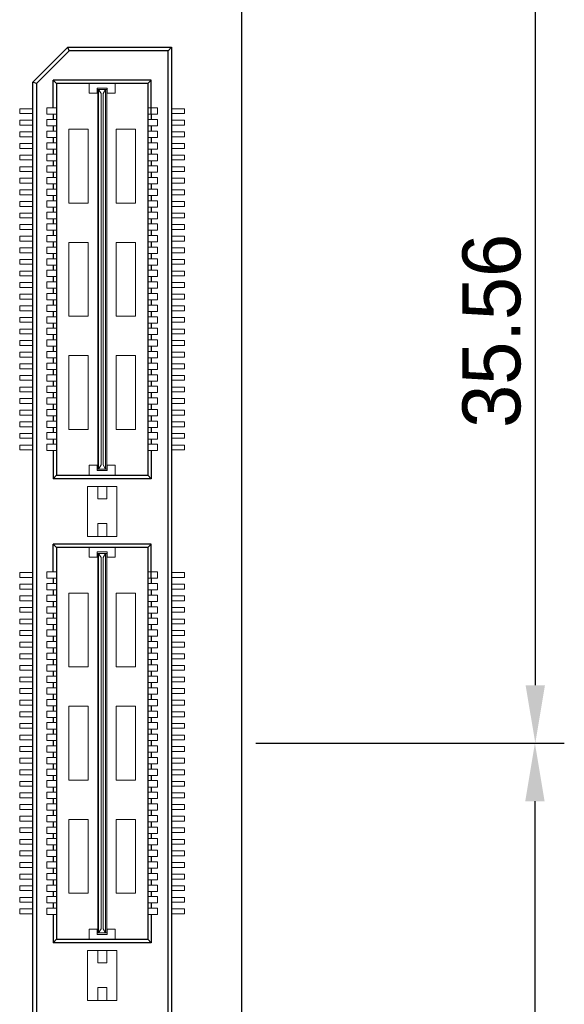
# Model space of a CAD drawing. Header units: millimetres. Extents: x 1418 to 1730, y -31 to 254.
# Tile 19 of 30: x 1706 to 1730, y 11 to 53. Entities that reach past the tile are written whole.
import ezdxf

# ---------------------------------------------------------------- set-up
doc = ezdxf.new("R2010")
doc.units = ezdxf.units.MM
doc.header["$LTSCALE"] = 0.1
for name, color, linetype in [('component', 7, 'Continuous'), ('Dinension', 5, 'Continuous'), ('outline', 6, 'Continuous')]:
    doc.layers.add(name, color=color, linetype=linetype)
doc.dimstyles.new('ISO-25', dxfattribs={"dimtxt": 2.5, "dimasz": 2.5, "dimexe": 1.25, "dimexo": 0.625, "dimtad": 1, "dimdsep": 46, "dimtxsty": 'Standard', "dimcen": 2.5, "dimadec": 0, "dimazin": 0, "dimtfac": 1, "dimtmove": 0, "dimatfit": 3, "dimfxl": 0, "dimarcsym": 0})

# ---------------------------------------------------------------- blocks, each defined once
blk = doc.blocks.new('*D20')
at = {"layer": 'Defpoints', "color": 0}
for p in [(1716.023, 57.482), (1716.023, 21.922), (1728.689, 21.922)]:
    blk.add_point(p, dxfattribs=at)
at = {"layer": 'Dinension', "color": 0, "lineweight": -2}
for p, q in [((1716.648, 57.482), (1729.939, 57.482)), ((1728.689, 54.982), (1728.689, 24.422)), ((1716.648, 21.922), (1729.939, 21.922))]:
    blk.add_line(p, q, dxfattribs=at)
at = {"layer": 'Dinension', "color": 0}
for points in [[(1728.272, 54.982), (1729.106, 54.982), (1728.689, 57.482)], [(1728.272, 24.422), (1729.106, 24.422), (1728.689, 21.922)]]:
    blk.add_solid(points, dxfattribs=at)
at = {"layer": 'Dinension', "color": 0, "insert": (1726.814, 39.702), "char_height": 2.5, "attachment_point": 5, "rotation": 90}
blk.add_mtext('35.56', dxfattribs=at)
blk = doc.blocks.new('*D21')
at = {"layer": 'Defpoints', "color": 0}
for p in [(1716.023, 21.922), (1716.023, -13.638), (1728.673, -13.638)]:
    blk.add_point(p, dxfattribs=at)
at = {"layer": 'Dinension', "color": 0, "lineweight": -2}
for p, q in [((1716.648, 21.922), (1729.923, 21.922)), ((1728.673, 19.422), (1728.673, -11.138)), ((1716.648, -13.638), (1729.923, -13.638))]:
    blk.add_line(p, q, dxfattribs=at)
at = {"layer": 'Dinension', "color": 0}
for points in [[(1728.256, 19.422), (1729.09, 19.422), (1728.673, 21.922)], [(1728.256, -11.138), (1729.09, -11.138), (1728.673, -13.638)]]:
    blk.add_solid(points, dxfattribs=at)
at = {"layer": 'Dinension', "color": 0, "insert": (1726.798, 4.142), "char_height": 2.5, "attachment_point": 5, "rotation": 90}
blk.add_mtext('35.56', dxfattribs=at)

msp = doc.modelspace()

# ---------------------------------------------------------------- linework, layer by layer
at = {"layer": 'component'}
for p, q in [((1707.038, 50.426), (1708.538, 51.927)), ((1708.6, 51.779), (1708.538, 51.927)), ((1708.538, 51.927), (1713.008, 51.927)), ((1712.86, 51.779), (1713.008, 51.927)), ((1713.008, 51.927), (1713.008, -8.082)), ((1708.6, 51.779), (1707.186, 50.365)), ((1712.86, 51.779), (1708.6, 51.779)), ((1712.86, -7.934), (1712.86, 51.779)), ((1707.038, -6.582), (1707.038, 50.426)), ((1707.186, 50.365), (1707.038, 50.426)), ((1707.186, 50.365), (1707.186, -6.521)), ((1708.055, 50.365), (1707.906, 50.511)), ((1707.906, 49.312), (1707.906, 50.511)), ((1712.14, 50.511), (1707.906, 50.511)), ((1708.055, 50.365), (1708.055, 33.485)), ((1711.992, 50.365), (1708.055, 50.365)), ((1711.992, 50.365), (1711.992, 33.485)), ((1711.994, 50.365), (1712.14, 50.511)), ((1712.14, 49.038), (1712.14, 50.511)), ((1707.906, 49.038), (1707.906, 48.812)), ((1712.14, 49.038), (1712.14, 48.812)), ((1707.906, 48.538), (1707.906, 48.312)), ((1712.14, 48.538), (1712.14, 48.312)), ((1707.906, 48.038), (1707.906, 47.812)), ((1712.14, 48.038), (1712.14, 47.812)), ((1707.906, 47.538), (1707.906, 47.312)), ((1712.14, 47.538), (1712.14, 47.312)), ((1707.906, 47.038), (1707.906, 46.812)), ((1712.14, 47.038), (1712.14, 46.812)), ((1707.906, 46.538), (1707.906, 46.312)), ((1712.14, 46.538), (1712.14, 46.312)), ((1707.906, 46.038), (1707.906, 45.812)), ((1712.14, 46.038), (1712.14, 45.812)), ((1707.906, 45.538), (1707.906, 45.312)), ((1712.14, 45.538), (1712.14, 45.312)), ((1707.906, 45.038), (1707.906, 44.812)), ((1712.14, 45.038), (1712.14, 44.812)), ((1707.906, 44.538), (1707.906, 44.312)), ((1712.14, 44.538), (1712.14, 44.312)), ((1707.906, 44.038), (1707.906, 43.812)), ((1712.14, 44.038), (1712.14, 43.812)), ((1707.906, 43.538), (1707.906, 43.312)), ((1712.14, 43.538), (1712.14, 43.312)), ((1707.906, 43.038), (1707.906, 42.812)), ((1712.14, 43.038), (1712.14, 42.812)), ((1707.906, 42.538), (1707.906, 42.312)), ((1712.14, 42.538), (1712.14, 42.312)), ((1707.906, 42.038), (1707.906, 41.812)), ((1712.14, 42.038), (1712.14, 41.812)), ((1707.906, 41.538), (1707.906, 41.312)), ((1712.14, 41.538), (1712.14, 41.312)), ((1707.906, 41.038), (1707.906, 40.812)), ((1712.14, 41.038), (1712.14, 40.812)), ((1707.906, 40.538), (1707.906, 40.312)), ((1712.14, 40.538), (1712.14, 40.312)), ((1707.906, 40.038), (1707.906, 39.812)), ((1712.14, 40.038), (1712.14, 39.812)), ((1707.906, 39.538), (1707.906, 39.312)), ((1712.14, 39.538), (1712.14, 39.312)), ((1707.906, 39.038), (1707.906, 38.812)), ((1712.14, 39.038), (1712.14, 38.812)), ((1707.906, 38.538), (1707.906, 38.312)), ((1712.14, 38.538), (1712.14, 38.312)), ((1707.906, 38.038), (1707.906, 37.812)), ((1712.14, 38.038), (1712.14, 37.812)), ((1707.906, 37.538), (1707.906, 37.312)), ((1712.14, 37.538), (1712.14, 37.312)), ((1707.906, 37.038), (1707.906, 36.812)), ((1712.14, 37.038), (1712.14, 36.812)), ((1707.906, 36.538), (1707.906, 36.312)), ((1712.14, 36.538), (1712.14, 36.312)), ((1707.906, 36.038), (1707.906, 35.812)), ((1712.14, 36.038), (1712.14, 35.812)), ((1707.906, 35.538), (1707.906, 35.312)), ((1712.14, 35.538), (1712.14, 35.312)), ((1707.906, 35.038), (1707.906, 34.812)), ((1712.14, 35.038), (1712.14, 34.812)), ((1707.906, 34.538), (1707.906, 33.32)), ((1712.14, 34.538), (1712.14, 33.32)), ((1708.055, 33.485), (1707.906, 33.32)), ((1712.14, 33.32), (1707.906, 33.32)), ((1708.055, 33.485), (1711.992, 33.485)), ((1711.992, 33.485), (1712.14, 33.32)), ((1707.906, 29.309), (1707.906, 30.508)), ((1708.055, 30.362), (1707.906, 30.508)), ((1712.14, 30.508), (1707.906, 30.508)), ((1708.055, 30.362), (1708.055, 13.482)), ((1711.992, 30.362), (1708.055, 30.362)), ((1711.992, 30.362), (1711.992, 13.482)), ((1711.994, 30.362), (1712.14, 30.508)), ((1712.14, 29.035), (1712.14, 30.508)), ((1707.906, 29.035), (1707.906, 28.809)), ((1712.14, 29.035), (1712.14, 28.809)), ((1707.906, 28.535), (1707.906, 28.309)), ((1712.14, 28.535), (1712.14, 28.309)), ((1707.906, 28.035), (1707.906, 27.809)), ((1712.14, 28.035), (1712.14, 27.809)), ((1707.906, 27.535), (1707.906, 27.309)), ((1712.14, 27.535), (1712.14, 27.309)), ((1707.906, 27.035), (1707.906, 26.809)), ((1712.14, 27.035), (1712.14, 26.809)), ((1707.906, 26.535), (1707.906, 26.309)), ((1712.14, 26.535), (1712.14, 26.309)), ((1707.906, 26.035), (1707.906, 25.809)), ((1712.14, 26.035), (1712.14, 25.809)), ((1707.906, 25.535), (1707.906, 25.309)), ((1712.14, 25.535), (1712.14, 25.309)), ((1707.906, 25.035), (1707.906, 24.809)), ((1712.14, 25.035), (1712.14, 24.809)), ((1707.906, 24.535), (1707.906, 24.309)), ((1712.14, 24.535), (1712.14, 24.309)), ((1707.906, 24.035), (1707.906, 23.809)), ((1712.14, 24.035), (1712.14, 23.809)), ((1707.906, 23.535), (1707.906, 23.309)), ((1712.14, 23.535), (1712.14, 23.309)), ((1707.906, 23.035), (1707.906, 22.809)), ((1712.14, 23.035), (1712.14, 22.809)), ((1707.906, 22.535), (1707.906, 22.309)), ((1712.14, 22.535), (1712.14, 22.309)), ((1707.906, 22.035), (1707.906, 21.809)), ((1712.14, 22.035), (1712.14, 21.809)), ((1707.906, 21.535), (1707.906, 21.309)), ((1712.14, 21.535), (1712.14, 21.309)), ((1707.906, 21.035), (1707.906, 20.809)), ((1712.14, 21.035), (1712.14, 20.809)), ((1707.906, 20.535), (1707.906, 20.309)), ((1712.14, 20.535), (1712.14, 20.309)), ((1707.906, 20.035), (1707.906, 19.809)), ((1712.14, 20.035), (1712.14, 19.809)), ((1707.906, 19.535), (1707.906, 19.309)), ((1712.14, 19.535), (1712.14, 19.309)), ((1707.906, 19.035), (1707.906, 18.809)), ((1712.14, 19.035), (1712.14, 18.809)), ((1707.906, 18.535), (1707.906, 18.309)), ((1712.14, 18.535), (1712.14, 18.309)), ((1707.906, 18.035), (1707.906, 17.809)), ((1712.14, 18.035), (1712.14, 17.809)), ((1707.906, 17.535), (1707.906, 17.309)), ((1712.14, 17.535), (1712.14, 17.309)), ((1707.906, 17.035), (1707.906, 16.809)), ((1712.14, 17.035), (1712.14, 16.809)), ((1707.906, 16.535), (1707.906, 16.309)), ((1712.14, 16.535), (1712.14, 16.309)), ((1707.906, 16.035), (1707.906, 15.809)), ((1712.14, 16.035), (1712.14, 15.809)), ((1707.906, 15.535), (1707.906, 15.309)), ((1712.14, 15.535), (1712.14, 15.309)), ((1707.906, 15.035), (1707.906, 14.809)), ((1712.14, 15.035), (1712.14, 14.809)), ((1707.906, 14.535), (1707.906, 13.317)), ((1712.14, 14.535), (1712.14, 13.317)), ((1708.055, 13.482), (1707.906, 13.317)), ((1712.14, 13.317), (1707.906, 13.317)), ((1708.055, 13.482), (1711.992, 13.482)), ((1711.992, 13.482), (1712.14, 13.317))]:
    msp.add_line(p, q, dxfattribs=at)
at = {"layer": 'component', "lineweight": 5}
for p, q in [((1709.458, 50.365), (1709.458, 49.945)), ((1710.233, 50.171), (1709.813, 50.171)), ((1709.813, 49.945), (1709.813, 50.171)), ((1709.829, 33.744), (1709.829, 50.107)), ((1709.829, 50.107), (1710.217, 50.107)), ((1709.861, 33.744), (1709.861, 50.107)), ((1709.975, 49.928), (1709.861, 50.107)), ((1710.071, 49.928), (1710.168, 50.107)), ((1710.168, 33.744), (1710.168, 50.107)), ((1710.217, 33.744), (1710.217, 50.107)), ((1710.233, 49.945), (1710.233, 50.171)), ((1710.589, 50.365), (1710.589, 49.945)), ((1709.813, 49.945), (1709.458, 49.945)), ((1709.975, 33.922), (1709.975, 49.928)), ((1710.071, 33.922), (1710.071, 49.928)), ((1710.589, 49.945), (1710.233, 49.945)), ((1706.469, 49.28), (1707.038, 49.28)), ((1706.469, 49.07), (1706.469, 49.28)), ((1707.632, 49.312), (1708.052, 49.312)), ((1707.632, 49.312), (1707.632, 49.038)), ((1712.414, 49.312), (1711.994, 49.312)), ((1712.414, 49.312), (1712.414, 49.038)), ((1713.578, 49.28), (1713.008, 49.28)), ((1713.578, 49.07), (1713.578, 49.28)), ((1706.469, 49.07), (1707.038, 49.07)), ((1707.632, 49.038), (1708.052, 49.038)), ((1712.414, 49.038), (1711.994, 49.038)), ((1713.578, 49.07), (1713.008, 49.07)), ((1706.469, 48.57), (1706.469, 48.78)), ((1706.469, 48.78), (1707.038, 48.78)), ((1706.469, 48.57), (1707.038, 48.57)), ((1707.632, 48.812), (1707.632, 48.538)), ((1707.632, 48.812), (1708.052, 48.812)), ((1707.632, 48.538), (1708.052, 48.538)), ((1708.585, 48.396), (1708.585, 45.213)), ((1709.425, 48.396), (1708.585, 48.396)), ((1709.425, 48.396), (1709.425, 45.213)), ((1710.621, 48.396), (1710.621, 45.213)), ((1711.461, 48.396), (1710.621, 48.396)), ((1711.461, 48.396), (1711.461, 45.213)), ((1712.414, 48.812), (1711.994, 48.812)), ((1712.414, 48.538), (1711.994, 48.538)), ((1712.414, 48.812), (1712.414, 48.538)), ((1713.578, 48.78), (1713.008, 48.78)), ((1713.578, 48.57), (1713.008, 48.57)), ((1713.578, 48.57), (1713.578, 48.78)), ((1706.469, 48.07), (1706.469, 48.28)), ((1706.469, 48.28), (1707.038, 48.28)), ((1706.469, 48.07), (1707.038, 48.07)), ((1707.632, 48.312), (1707.632, 48.038)), ((1707.632, 48.312), (1708.052, 48.312)), ((1707.632, 48.038), (1708.052, 48.038)), ((1712.414, 48.312), (1711.994, 48.312)), ((1712.414, 48.038), (1711.994, 48.038)), ((1712.414, 48.312), (1712.414, 48.038)), ((1713.578, 48.28), (1713.008, 48.28)), ((1713.578, 48.07), (1713.008, 48.07)), ((1713.578, 48.07), (1713.578, 48.28)), ((1706.469, 47.78), (1707.038, 47.78)), ((1706.469, 47.57), (1706.469, 47.78)), ((1706.469, 47.57), (1707.038, 47.57)), ((1707.632, 47.812), (1708.052, 47.812)), ((1707.632, 47.812), (1707.632, 47.538)), ((1712.414, 47.812), (1711.994, 47.812)), ((1712.414, 47.812), (1712.414, 47.538)), ((1713.578, 47.78), (1713.008, 47.78)), ((1713.578, 47.57), (1713.008, 47.57)), ((1713.578, 47.57), (1713.578, 47.78)), ((1706.469, 47.07), (1706.469, 47.28)), ((1706.469, 47.28), (1707.038, 47.28)), ((1707.632, 47.538), (1708.052, 47.538)), ((1707.632, 47.312), (1707.632, 47.038)), ((1707.632, 47.312), (1708.052, 47.312)), ((1712.414, 47.538), (1711.994, 47.538)), ((1712.414, 47.312), (1711.994, 47.312)), ((1712.414, 47.312), (1712.414, 47.038)), ((1713.578, 47.28), (1713.008, 47.28)), ((1713.578, 47.07), (1713.578, 47.28)), ((1706.469, 47.07), (1707.038, 47.07)), ((1706.469, 46.78), (1707.038, 46.78)), ((1706.469, 46.57), (1706.469, 46.78)), ((1707.632, 47.038), (1708.052, 47.038)), ((1707.632, 46.812), (1708.052, 46.812)), ((1707.632, 46.812), (1707.632, 46.538)), ((1712.414, 47.038), (1711.994, 47.038)), ((1712.414, 46.812), (1711.994, 46.812)), ((1712.414, 46.812), (1712.414, 46.538)), ((1713.578, 47.07), (1713.008, 47.07)), ((1713.578, 46.78), (1713.008, 46.78)), ((1713.578, 46.57), (1713.578, 46.78)), ((1706.469, 46.57), (1707.038, 46.57)), ((1706.469, 46.28), (1707.038, 46.28)), ((1706.469, 46.07), (1706.469, 46.28)), ((1707.632, 46.538), (1708.052, 46.538)), ((1707.632, 46.312), (1708.052, 46.312)), ((1707.632, 46.312), (1707.632, 46.038)), ((1712.414, 46.538), (1711.994, 46.538)), ((1712.414, 46.312), (1711.994, 46.312)), ((1712.414, 46.312), (1712.414, 46.038)), ((1713.578, 46.57), (1713.008, 46.57)), ((1713.578, 46.28), (1713.008, 46.28)), ((1713.578, 46.07), (1713.578, 46.28)), ((1706.469, 46.07), (1707.038, 46.07)), ((1707.632, 46.038), (1708.052, 46.038)), ((1712.414, 46.038), (1711.994, 46.038)), ((1713.578, 46.07), (1713.008, 46.07)), ((1706.469, 45.57), (1706.469, 45.78)), ((1706.469, 45.78), (1707.038, 45.78)), ((1706.469, 45.57), (1707.038, 45.57)), ((1707.632, 45.812), (1707.632, 45.538)), ((1707.632, 45.812), (1708.052, 45.812)), ((1707.632, 45.538), (1708.052, 45.538)), ((1712.414, 45.812), (1711.994, 45.812)), ((1712.414, 45.538), (1711.994, 45.538)), ((1712.414, 45.812), (1712.414, 45.538)), ((1713.578, 45.78), (1713.008, 45.78)), ((1713.578, 45.57), (1713.008, 45.57)), ((1713.578, 45.57), (1713.578, 45.78)), ((1706.469, 45.07), (1706.469, 45.28)), ((1706.469, 45.28), (1707.034, 45.28)), ((1706.469, 45.07), (1707.038, 45.07)), ((1707.632, 45.312), (1707.632, 45.038)), ((1707.632, 45.312), (1708.052, 45.312)), ((1707.632, 45.038), (1708.052, 45.038)), ((1709.425, 45.213), (1708.585, 45.213)), ((1711.461, 45.213), (1710.621, 45.213)), ((1712.414, 45.312), (1711.994, 45.312)), ((1712.414, 45.038), (1711.994, 45.038)), ((1712.414, 45.312), (1712.414, 45.038)), ((1713.578, 45.07), (1713.008, 45.07)), ((1713.578, 45.28), (1713.012, 45.28)), ((1713.578, 45.07), (1713.578, 45.28)), ((1706.469, 44.78), (1707.038, 44.78)), ((1706.469, 44.57), (1706.469, 44.78)), ((1707.632, 44.812), (1708.052, 44.812)), ((1707.632, 44.812), (1707.632, 44.538)), ((1712.414, 44.812), (1711.994, 44.812)), ((1712.414, 44.812), (1712.414, 44.538)), ((1713.578, 44.78), (1713.008, 44.78)), ((1713.578, 44.57), (1713.578, 44.78)), ((1706.469, 44.57), (1707.038, 44.57)), ((1706.469, 44.07), (1706.469, 44.28)), ((1706.469, 44.28), (1707.038, 44.28)), ((1707.632, 44.538), (1708.052, 44.538)), ((1707.632, 44.312), (1707.632, 44.038)), ((1707.632, 44.312), (1708.052, 44.312)), ((1712.414, 44.538), (1711.994, 44.538)), ((1712.414, 44.312), (1711.994, 44.312)), ((1712.414, 44.312), (1712.414, 44.038)), ((1713.578, 44.57), (1713.008, 44.57)), ((1713.578, 44.28), (1713.008, 44.28)), ((1713.578, 44.07), (1713.578, 44.28)), ((1706.469, 44.07), (1707.038, 44.07)), ((1706.469, 43.57), (1706.469, 43.78)), ((1706.469, 43.78), (1707.038, 43.78)), ((1707.632, 44.038), (1708.052, 44.038)), ((1707.632, 43.812), (1707.632, 43.538)), ((1707.632, 43.812), (1708.052, 43.812)), ((1712.414, 44.038), (1711.994, 44.038)), ((1712.414, 43.812), (1711.994, 43.812)), ((1712.414, 43.812), (1712.414, 43.538)), ((1713.578, 44.07), (1713.008, 44.07)), ((1713.578, 43.78), (1713.008, 43.78)), ((1713.578, 43.57), (1713.578, 43.78)), ((1706.469, 43.57), (1707.038, 43.57)), ((1707.632, 43.538), (1708.052, 43.538)), ((1707.632, 43.312), (1708.052, 43.312)), ((1707.632, 43.312), (1707.632, 43.038)), ((1708.585, 43.517), (1708.585, 40.334)), ((1709.425, 43.517), (1708.585, 43.517)), ((1709.425, 43.517), (1709.425, 40.334)), ((1710.621, 43.517), (1710.621, 40.334)), ((1711.461, 43.517), (1710.621, 43.517)), ((1711.461, 43.517), (1711.461, 40.334)), ((1712.414, 43.538), (1711.994, 43.538)), ((1712.414, 43.312), (1711.994, 43.312)), ((1712.414, 43.312), (1712.414, 43.038)), ((1713.578, 43.57), (1713.008, 43.57)), ((1706.469, 43.28), (1707.038, 43.28)), ((1706.469, 43.07), (1706.469, 43.28)), ((1706.469, 43.07), (1707.038, 43.07)), ((1707.632, 43.038), (1708.052, 43.038)), ((1712.414, 43.038), (1711.994, 43.038)), ((1713.578, 43.28), (1713.008, 43.28)), ((1713.578, 43.07), (1713.008, 43.07)), ((1713.578, 43.07), (1713.578, 43.28)), ((1706.469, 42.78), (1707.038, 42.78)), ((1706.469, 42.57), (1706.469, 42.78)), ((1706.469, 42.57), (1707.038, 42.57)), ((1707.632, 42.812), (1707.632, 42.538)), ((1707.632, 42.812), (1708.052, 42.812)), ((1707.632, 42.538), (1708.052, 42.538)), ((1712.414, 42.812), (1711.994, 42.812)), ((1712.414, 42.538), (1711.994, 42.538)), ((1712.414, 42.812), (1712.414, 42.538)), ((1713.578, 42.78), (1713.008, 42.78)), ((1713.578, 42.57), (1713.008, 42.57)), ((1713.578, 42.57), (1713.578, 42.78)), ((1706.469, 42.07), (1706.469, 42.28)), ((1706.469, 42.28), (1707.038, 42.28)), ((1706.469, 42.07), (1707.038, 42.07)), ((1707.632, 42.312), (1707.632, 42.038)), ((1707.632, 42.312), (1708.052, 42.312)), ((1707.632, 42.038), (1708.052, 42.038)), ((1712.414, 42.312), (1711.994, 42.312)), ((1712.414, 42.038), (1711.994, 42.038)), ((1712.414, 42.312), (1712.414, 42.038)), ((1713.578, 42.28), (1713.008, 42.28)), ((1713.578, 42.07), (1713.008, 42.07)), ((1713.578, 42.07), (1713.578, 42.28)), ((1706.469, 41.78), (1707.038, 41.78)), ((1706.469, 41.57), (1706.469, 41.78)), ((1707.632, 41.812), (1708.052, 41.812)), ((1707.632, 41.812), (1707.632, 41.538)), ((1712.414, 41.812), (1711.994, 41.812)), ((1712.414, 41.812), (1712.414, 41.538)), ((1713.578, 41.78), (1713.008, 41.78)), ((1713.578, 41.57), (1713.578, 41.78)), ((1706.469, 41.57), (1707.038, 41.57)), ((1706.469, 41.28), (1707.038, 41.28)), ((1706.469, 41.07), (1706.469, 41.28)), ((1707.632, 41.538), (1708.052, 41.538)), ((1707.632, 41.312), (1708.052, 41.312)), ((1707.632, 41.312), (1707.632, 41.038)), ((1712.414, 41.538), (1711.994, 41.538)), ((1712.414, 41.312), (1711.994, 41.312)), ((1712.414, 41.312), (1712.414, 41.038)), ((1713.578, 41.57), (1713.008, 41.57)), ((1713.578, 41.28), (1713.008, 41.28)), ((1713.578, 41.07), (1713.578, 41.28)), ((1706.469, 41.07), (1707.038, 41.07)), ((1706.469, 40.78), (1707.038, 40.78)), ((1706.469, 40.57), (1706.469, 40.78)), ((1707.632, 41.038), (1708.052, 41.038)), ((1707.632, 40.812), (1707.632, 40.538)), ((1707.632, 40.812), (1708.052, 40.812)), ((1712.414, 41.038), (1711.994, 41.038)), ((1712.414, 40.812), (1711.994, 40.812)), ((1712.414, 40.812), (1712.414, 40.538)), ((1713.578, 41.07), (1713.008, 41.07)), ((1713.578, 40.78), (1713.008, 40.78)), ((1713.578, 40.57), (1713.578, 40.78)), ((1706.469, 40.57), (1707.038, 40.57)), ((1707.632, 40.538), (1708.052, 40.538)), ((1709.425, 40.334), (1708.585, 40.334)), ((1711.461, 40.334), (1710.621, 40.334)), ((1712.414, 40.538), (1711.994, 40.538)), ((1713.578, 40.57), (1713.008, 40.57)), ((1706.469, 40.28), (1707.038, 40.28)), ((1706.469, 40.07), (1706.469, 40.28)), ((1706.469, 40.07), (1707.038, 40.07)), ((1707.632, 40.312), (1708.052, 40.312)), ((1707.632, 40.312), (1707.632, 40.038)), ((1707.632, 40.038), (1708.052, 40.038)), ((1712.414, 40.312), (1711.994, 40.312)), ((1712.414, 40.038), (1711.994, 40.038)), ((1712.414, 40.312), (1712.414, 40.038)), ((1713.578, 40.28), (1713.008, 40.28)), ((1713.578, 40.07), (1713.008, 40.07)), ((1713.578, 40.07), (1713.578, 40.28)), ((1706.469, 39.78), (1707.038, 39.78)), ((1706.469, 39.57), (1706.469, 39.78)), ((1706.469, 39.57), (1707.038, 39.57)), ((1707.632, 39.812), (1708.052, 39.812)), ((1707.632, 39.812), (1707.632, 39.538)), ((1707.632, 39.538), (1708.052, 39.538)), ((1712.414, 39.812), (1711.994, 39.812)), ((1712.414, 39.538), (1711.994, 39.538)), ((1712.414, 39.812), (1712.414, 39.538)), ((1713.578, 39.78), (1713.008, 39.78)), ((1713.578, 39.57), (1713.008, 39.57)), ((1713.578, 39.57), (1713.578, 39.78)), ((1706.469, 39.28), (1707.034, 39.28)), ((1706.469, 39.07), (1706.469, 39.28)), ((1706.469, 39.07), (1707.038, 39.07)), ((1707.632, 39.312), (1708.052, 39.312)), ((1707.632, 39.312), (1707.632, 39.038)), ((1712.414, 39.312), (1711.994, 39.312)), ((1712.414, 39.312), (1712.414, 39.038)), ((1713.578, 39.07), (1713.008, 39.07)), ((1713.578, 39.28), (1713.012, 39.28)), ((1713.578, 39.07), (1713.578, 39.28)), ((1706.469, 38.57), (1706.469, 38.78)), ((1706.469, 38.78), (1707.038, 38.78)), ((1707.632, 39.038), (1708.052, 39.038)), ((1707.632, 38.812), (1707.632, 38.538)), ((1707.632, 38.812), (1708.052, 38.812)), ((1708.585, 38.637), (1708.585, 35.454)), ((1709.425, 38.637), (1708.585, 38.637)), ((1709.425, 38.637), (1709.425, 35.454)), ((1710.621, 38.637), (1710.621, 35.454)), ((1711.461, 38.637), (1710.621, 38.637)), ((1711.461, 38.637), (1711.461, 35.454)), ((1712.414, 39.038), (1711.994, 39.038)), ((1712.414, 38.812), (1711.994, 38.812)), ((1712.414, 38.812), (1712.414, 38.538)), ((1713.578, 38.78), (1713.008, 38.78)), ((1713.578, 38.57), (1713.578, 38.78)), ((1706.469, 38.57), (1707.038, 38.57)), ((1706.469, 38.28), (1707.038, 38.28)), ((1706.469, 38.07), (1706.469, 38.28)), ((1707.632, 38.538), (1708.052, 38.538)), ((1707.632, 38.312), (1707.632, 38.038)), ((1707.632, 38.312), (1708.052, 38.312)), ((1712.414, 38.538), (1711.994, 38.538)), ((1712.414, 38.312), (1711.994, 38.312)), ((1712.414, 38.312), (1712.414, 38.038)), ((1713.578, 38.57), (1713.008, 38.57)), ((1713.578, 38.28), (1713.008, 38.28)), ((1713.578, 38.07), (1713.578, 38.28)), ((1706.469, 38.07), (1707.038, 38.07)), ((1707.632, 38.038), (1708.052, 38.038)), ((1707.632, 37.812), (1708.052, 37.812)), ((1707.632, 37.812), (1707.632, 37.538)), ((1712.414, 38.038), (1711.994, 38.038)), ((1712.414, 37.812), (1711.994, 37.812)), ((1712.414, 37.812), (1712.414, 37.538)), ((1713.578, 38.07), (1713.008, 38.07)), ((1706.469, 37.78), (1707.038, 37.78)), ((1706.469, 37.57), (1706.469, 37.78)), ((1706.469, 37.57), (1707.038, 37.57)), ((1707.632, 37.538), (1708.052, 37.538)), ((1712.414, 37.538), (1711.994, 37.538)), ((1713.578, 37.78), (1713.008, 37.78)), ((1713.578, 37.57), (1713.008, 37.57)), ((1713.578, 37.57), (1713.578, 37.78)), ((1706.469, 37.28), (1707.038, 37.28)), ((1706.469, 37.07), (1706.469, 37.28)), ((1706.469, 37.07), (1707.038, 37.07)), ((1707.632, 37.312), (1708.052, 37.312)), ((1707.632, 37.312), (1707.632, 37.038)), ((1707.632, 37.038), (1708.052, 37.038)), ((1712.414, 37.312), (1711.994, 37.312)), ((1712.414, 37.038), (1711.994, 37.038)), ((1712.414, 37.312), (1712.414, 37.038)), ((1713.578, 37.28), (1713.008, 37.28)), ((1713.578, 37.07), (1713.008, 37.07)), ((1713.578, 37.07), (1713.578, 37.28)), ((1706.469, 36.57), (1706.469, 36.78)), ((1706.469, 36.78), (1707.038, 36.78)), ((1706.469, 36.57), (1707.038, 36.57)), ((1707.632, 36.812), (1708.052, 36.812)), ((1707.632, 36.812), (1707.632, 36.538)), ((1707.632, 36.538), (1708.052, 36.538)), ((1712.414, 36.812), (1711.994, 36.812)), ((1712.414, 36.538), (1711.994, 36.538)), ((1712.414, 36.812), (1712.414, 36.538)), ((1713.578, 36.78), (1713.008, 36.78)), ((1713.578, 36.57), (1713.008, 36.57)), ((1713.578, 36.57), (1713.578, 36.78)), ((1706.469, 36.07), (1706.469, 36.28)), ((1706.469, 36.28), (1707.034, 36.28)), ((1707.632, 36.312), (1707.632, 36.038)), ((1707.632, 36.312), (1708.052, 36.312)), ((1712.414, 36.312), (1711.994, 36.312)), ((1712.414, 36.312), (1712.414, 36.038)), ((1713.578, 36.28), (1713.012, 36.28)), ((1713.578, 36.07), (1713.578, 36.28)), ((1706.469, 36.07), (1707.038, 36.07)), ((1706.469, 35.57), (1706.469, 35.78)), ((1706.469, 35.78), (1707.038, 35.78)), ((1707.632, 36.038), (1708.052, 36.038)), ((1707.632, 35.812), (1708.052, 35.812)), ((1707.632, 35.812), (1707.632, 35.538)), ((1712.414, 36.038), (1711.994, 36.038)), ((1712.414, 35.812), (1711.994, 35.812)), ((1712.414, 35.812), (1712.414, 35.538)), ((1713.578, 36.07), (1713.008, 36.07)), ((1713.578, 35.78), (1713.008, 35.78)), ((1713.578, 35.57), (1713.578, 35.78)), ((1706.469, 35.57), (1707.038, 35.57)), ((1706.469, 35.07), (1706.469, 35.28)), ((1706.469, 35.28), (1707.038, 35.28)), ((1707.632, 35.538), (1708.052, 35.538)), ((1707.632, 35.312), (1707.632, 35.038)), ((1707.632, 35.312), (1708.052, 35.312)), ((1709.425, 35.454), (1708.585, 35.454)), ((1711.461, 35.454), (1710.621, 35.454)), ((1712.414, 35.538), (1711.994, 35.538)), ((1712.414, 35.312), (1711.994, 35.312)), ((1712.414, 35.312), (1712.414, 35.038)), ((1713.578, 35.57), (1713.008, 35.57)), ((1713.578, 35.28), (1713.008, 35.28)), ((1713.578, 35.07), (1713.578, 35.28)), ((1706.469, 35.07), (1707.038, 35.07)), ((1707.632, 35.038), (1708.052, 35.038)), ((1707.632, 34.812), (1707.632, 34.538)), ((1707.632, 34.812), (1708.052, 34.812)), ((1712.414, 35.038), (1711.994, 35.038)), ((1712.414, 34.812), (1711.994, 34.812)), ((1712.414, 34.812), (1712.414, 34.538)), ((1713.578, 35.07), (1713.008, 35.07)), ((1706.469, 34.57), (1706.469, 34.78)), ((1706.469, 34.78), (1707.038, 34.78)), ((1706.469, 34.57), (1707.038, 34.57)), ((1707.632, 34.538), (1708.052, 34.538)), ((1712.414, 34.538), (1711.994, 34.538)), ((1713.578, 34.78), (1713.008, 34.78)), ((1713.578, 34.57), (1713.008, 34.57)), ((1713.578, 34.57), (1713.578, 34.78)), ((1709.813, 33.905), (1709.458, 33.905)), ((1709.458, 33.485), (1709.458, 33.905)), ((1709.813, 33.905), (1709.813, 33.679)), ((1710.233, 33.679), (1709.813, 33.679)), ((1709.829, 33.744), (1710.217, 33.744)), ((1709.975, 33.922), (1709.861, 33.744)), ((1710.071, 33.922), (1710.168, 33.744)), ((1710.233, 33.905), (1710.233, 33.679)), ((1710.589, 33.905), (1710.233, 33.905)), ((1710.589, 33.485), (1710.589, 33.905)), ((1709.393, 32.996), (1709.393, 30.831)), ((1710.653, 32.996), (1709.393, 32.996)), ((1709.829, 32.996), (1709.829, 32.463)), ((1710.217, 32.996), (1710.217, 32.463)), ((1710.653, 32.996), (1710.653, 30.831)), ((1710.217, 32.463), (1709.829, 32.463)), ((1710.217, 31.397), (1709.829, 31.397)), ((1709.829, 31.397), (1709.829, 30.831)), ((1710.217, 31.397), (1710.217, 30.831)), ((1710.653, 30.831), (1709.393, 30.831)), ((1709.458, 30.362), (1709.458, 29.942)), ((1710.233, 30.168), (1709.813, 30.168)), ((1709.813, 29.942), (1709.813, 30.168)), ((1710.233, 29.942), (1710.233, 30.168)), ((1710.589, 30.362), (1710.589, 29.942)), ((1709.813, 29.942), (1709.458, 29.942)), ((1709.829, 13.741), (1709.829, 30.104)), ((1709.829, 30.104), (1710.217, 30.104)), ((1709.861, 13.741), (1709.861, 30.104)), ((1709.975, 29.925), (1709.861, 30.104)), ((1709.975, 13.919), (1709.975, 29.925)), ((1710.071, 29.925), (1710.168, 30.104)), ((1710.071, 13.919), (1710.071, 29.925)), ((1710.168, 13.741), (1710.168, 30.104)), ((1710.217, 13.741), (1710.217, 30.104)), ((1710.589, 29.942), (1710.233, 29.942)), ((1707.632, 29.309), (1708.052, 29.309)), ((1707.632, 29.309), (1707.632, 29.035)), ((1712.414, 29.309), (1711.994, 29.309)), ((1712.414, 29.309), (1712.414, 29.035)), ((1706.469, 29.277), (1707.038, 29.277)), ((1706.469, 29.067), (1706.469, 29.277)), ((1706.469, 29.067), (1707.038, 29.067)), ((1707.632, 29.035), (1708.052, 29.035)), ((1712.414, 29.035), (1711.994, 29.035)), ((1713.578, 29.277), (1713.008, 29.277)), ((1713.578, 29.067), (1713.008, 29.067)), ((1713.578, 29.067), (1713.578, 29.277)), ((1706.469, 28.777), (1707.038, 28.777)), ((1706.469, 28.567), (1706.469, 28.777)), ((1706.469, 28.567), (1707.038, 28.567)), ((1707.632, 28.809), (1708.052, 28.809)), ((1707.632, 28.809), (1707.632, 28.535)), ((1707.632, 28.535), (1708.052, 28.535)), ((1712.414, 28.809), (1711.994, 28.809)), ((1712.414, 28.535), (1711.994, 28.535)), ((1712.414, 28.809), (1712.414, 28.535)), ((1713.578, 28.777), (1713.008, 28.777)), ((1713.578, 28.567), (1713.008, 28.567)), ((1713.578, 28.567), (1713.578, 28.777)), ((1706.469, 28.277), (1707.038, 28.277)), ((1706.469, 28.067), (1706.469, 28.277)), ((1706.469, 28.067), (1707.038, 28.067)), ((1707.632, 28.309), (1708.052, 28.309)), ((1707.632, 28.309), (1707.632, 28.035)), ((1707.632, 28.035), (1708.052, 28.035)), ((1708.585, 28.393), (1708.585, 25.21)), ((1709.425, 28.393), (1708.585, 28.393)), ((1709.425, 28.393), (1709.425, 25.21)), ((1711.461, 28.393), (1710.621, 28.393)), ((1710.621, 28.393), (1710.621, 25.21)), ((1711.461, 28.393), (1711.461, 25.21)), ((1712.414, 28.309), (1711.994, 28.309)), ((1712.414, 28.035), (1711.994, 28.035)), ((1712.414, 28.309), (1712.414, 28.035)), ((1713.578, 28.277), (1713.008, 28.277)), ((1713.578, 28.067), (1713.008, 28.067)), ((1713.578, 28.067), (1713.578, 28.277)), ((1706.469, 27.567), (1706.469, 27.777)), ((1706.469, 27.777), (1707.038, 27.777)), ((1707.632, 27.809), (1707.632, 27.535)), ((1707.632, 27.809), (1708.052, 27.809)), ((1712.414, 27.809), (1711.994, 27.809)), ((1712.414, 27.809), (1712.414, 27.535)), ((1713.578, 27.777), (1713.008, 27.777)), ((1713.578, 27.567), (1713.578, 27.777)), ((1706.469, 27.567), (1707.038, 27.567)), ((1706.469, 27.277), (1707.038, 27.277)), ((1706.469, 27.067), (1706.469, 27.277)), ((1707.632, 27.535), (1708.052, 27.535)), ((1707.632, 27.309), (1708.052, 27.309)), ((1707.632, 27.309), (1707.632, 27.035)), ((1712.414, 27.535), (1711.994, 27.535)), ((1712.414, 27.309), (1711.994, 27.309)), ((1712.414, 27.309), (1712.414, 27.035)), ((1713.578, 27.567), (1713.008, 27.567)), ((1713.578, 27.277), (1713.008, 27.277)), ((1713.578, 27.067), (1713.578, 27.277)), ((1706.469, 27.067), (1707.038, 27.067)), ((1706.469, 26.567), (1706.469, 26.777)), ((1706.469, 26.777), (1707.038, 26.777)), ((1707.632, 27.035), (1708.052, 27.035)), ((1707.632, 26.809), (1707.632, 26.535)), ((1707.632, 26.809), (1708.052, 26.809)), ((1712.414, 27.035), (1711.994, 27.035)), ((1712.414, 26.809), (1711.994, 26.809)), ((1712.414, 26.809), (1712.414, 26.535)), ((1713.578, 27.067), (1713.008, 27.067)), ((1713.578, 26.777), (1713.008, 26.777)), ((1713.578, 26.567), (1713.578, 26.777)), ((1706.469, 26.567), (1707.038, 26.567)), ((1707.632, 26.535), (1708.052, 26.535)), ((1712.414, 26.535), (1711.994, 26.535)), ((1713.578, 26.567), (1713.008, 26.567)), ((1706.469, 26.277), (1707.038, 26.277)), ((1706.469, 26.067), (1706.469, 26.277)), ((1706.469, 26.067), (1707.038, 26.067)), ((1707.632, 26.309), (1708.052, 26.309)), ((1707.632, 26.309), (1707.632, 26.035)), ((1707.632, 26.035), (1708.052, 26.035)), ((1712.414, 26.309), (1711.994, 26.309)), ((1712.414, 26.035), (1711.994, 26.035)), ((1712.414, 26.309), (1712.414, 26.035)), ((1713.578, 26.277), (1713.008, 26.277)), ((1713.578, 26.067), (1713.008, 26.067)), ((1713.578, 26.067), (1713.578, 26.277)), ((1706.469, 25.567), (1706.469, 25.777)), ((1706.469, 25.777), (1707.038, 25.777)), ((1706.469, 25.567), (1707.038, 25.567)), ((1707.632, 25.809), (1707.632, 25.535)), ((1707.632, 25.809), (1708.052, 25.809)), ((1707.632, 25.535), (1708.052, 25.535)), ((1712.414, 25.809), (1711.994, 25.809)), ((1712.414, 25.535), (1711.994, 25.535)), ((1712.414, 25.809), (1712.414, 25.535)), ((1713.578, 25.777), (1713.008, 25.777)), ((1713.578, 25.567), (1713.008, 25.567)), ((1713.578, 25.567), (1713.578, 25.777)), ((1706.469, 25.277), (1707.034, 25.277)), ((1706.469, 25.067), (1706.469, 25.277)), ((1706.469, 25.067), (1707.038, 25.067)), ((1707.632, 25.309), (1708.052, 25.309)), ((1707.632, 25.309), (1707.632, 25.035)), ((1709.425, 25.21), (1708.585, 25.21)), ((1711.461, 25.21), (1710.621, 25.21)), ((1712.414, 25.309), (1711.994, 25.309)), ((1712.414, 25.309), (1712.414, 25.035)), ((1713.578, 25.067), (1713.008, 25.067)), ((1713.578, 25.277), (1713.012, 25.277)), ((1713.578, 25.067), (1713.578, 25.277)), ((1706.469, 24.567), (1706.469, 24.777)), ((1706.469, 24.777), (1707.038, 24.777)), ((1707.632, 25.035), (1708.052, 25.035)), ((1707.632, 24.809), (1707.632, 24.535)), ((1707.632, 24.809), (1708.052, 24.809)), ((1712.414, 25.035), (1711.994, 25.035)), ((1712.414, 24.809), (1711.994, 24.809)), ((1712.414, 24.809), (1712.414, 24.535)), ((1713.578, 24.777), (1713.008, 24.777)), ((1713.578, 24.567), (1713.578, 24.777)), ((1706.469, 24.567), (1707.038, 24.567)), ((1706.469, 24.277), (1707.038, 24.277)), ((1706.469, 24.067), (1706.469, 24.277)), ((1707.632, 24.535), (1708.052, 24.535)), ((1707.632, 24.309), (1707.632, 24.035)), ((1707.632, 24.309), (1708.052, 24.309)), ((1712.414, 24.535), (1711.994, 24.535)), ((1712.414, 24.309), (1711.994, 24.309)), ((1712.414, 24.309), (1712.414, 24.035)), ((1713.578, 24.567), (1713.008, 24.567)), ((1713.578, 24.277), (1713.008, 24.277)), ((1713.578, 24.067), (1713.578, 24.277)), ((1706.469, 24.067), (1707.038, 24.067)), ((1706.469, 23.567), (1706.469, 23.777)), ((1706.469, 23.777), (1707.038, 23.777)), ((1707.632, 24.035), (1708.052, 24.035)), ((1707.632, 23.809), (1707.632, 23.535)), ((1707.632, 23.809), (1708.052, 23.809)), ((1712.414, 24.035), (1711.994, 24.035)), ((1712.414, 23.809), (1711.994, 23.809)), ((1712.414, 23.809), (1712.414, 23.535)), ((1713.578, 24.067), (1713.008, 24.067)), ((1713.578, 23.777), (1713.008, 23.777)), ((1713.578, 23.567), (1713.578, 23.777)), ((1706.469, 23.567), (1707.038, 23.567)), ((1707.632, 23.535), (1708.052, 23.535)), ((1708.585, 23.514), (1708.585, 20.331)), ((1709.425, 23.514), (1708.585, 23.514)), ((1709.425, 23.514), (1709.425, 20.331)), ((1710.621, 23.514), (1710.621, 20.331)), ((1711.461, 23.514), (1710.621, 23.514)), ((1711.461, 23.514), (1711.461, 20.331)), ((1712.414, 23.535), (1711.994, 23.535)), ((1713.578, 23.567), (1713.008, 23.567)), ((1706.469, 23.277), (1707.038, 23.277)), ((1706.469, 23.067), (1706.469, 23.277)), ((1706.469, 23.067), (1707.038, 23.067)), ((1707.632, 23.309), (1707.632, 23.035)), ((1707.632, 23.309), (1708.052, 23.309)), ((1707.632, 23.035), (1708.052, 23.035)), ((1712.414, 23.309), (1711.994, 23.309)), ((1712.414, 23.035), (1711.994, 23.035)), ((1712.414, 23.309), (1712.414, 23.035)), ((1713.578, 23.277), (1713.008, 23.277)), ((1713.578, 23.067), (1713.008, 23.067)), ((1713.578, 23.067), (1713.578, 23.277)), ((1706.469, 22.567), (1706.469, 22.777)), ((1706.469, 22.777), (1707.038, 22.777)), ((1706.469, 22.567), (1707.038, 22.567)), ((1707.632, 22.809), (1708.052, 22.809)), ((1707.632, 22.809), (1707.632, 22.535)), ((1707.632, 22.535), (1708.052, 22.535)), ((1712.414, 22.809), (1711.994, 22.809)), ((1712.414, 22.535), (1711.994, 22.535)), ((1712.414, 22.809), (1712.414, 22.535)), ((1713.578, 22.777), (1713.008, 22.777)), ((1713.578, 22.567), (1713.008, 22.567)), ((1713.578, 22.567), (1713.578, 22.777)), ((1706.469, 22.067), (1706.469, 22.277)), ((1706.469, 22.277), (1707.038, 22.277)), ((1707.632, 22.309), (1708.052, 22.309)), ((1707.632, 22.309), (1707.632, 22.035)), ((1712.414, 22.309), (1711.994, 22.309)), ((1712.414, 22.309), (1712.414, 22.035)), ((1713.578, 22.277), (1713.008, 22.277)), ((1713.578, 22.067), (1713.578, 22.277)), ((1706.469, 22.067), (1707.038, 22.067)), ((1706.469, 21.777), (1707.038, 21.777)), ((1706.469, 21.567), (1706.469, 21.777)), ((1707.632, 22.035), (1708.052, 22.035)), ((1707.632, 21.809), (1708.052, 21.809)), ((1707.632, 21.809), (1707.632, 21.535)), ((1712.414, 22.035), (1711.994, 22.035)), ((1712.414, 21.809), (1711.994, 21.809)), ((1712.414, 21.809), (1712.414, 21.535)), ((1713.578, 22.067), (1713.008, 22.067)), ((1713.578, 21.777), (1713.008, 21.777)), ((1713.578, 21.567), (1713.578, 21.777)), ((1706.469, 21.567), (1707.038, 21.567)), ((1706.469, 21.277), (1707.038, 21.277)), ((1706.469, 21.067), (1706.469, 21.277)), ((1707.632, 21.535), (1708.052, 21.535)), ((1707.632, 21.309), (1707.632, 21.035)), ((1707.632, 21.309), (1708.052, 21.309)), ((1712.414, 21.535), (1711.994, 21.535)), ((1712.414, 21.309), (1711.994, 21.309)), ((1712.414, 21.309), (1712.414, 21.035)), ((1713.578, 21.567), (1713.008, 21.567)), ((1713.578, 21.277), (1713.008, 21.277)), ((1713.578, 21.067), (1713.578, 21.277)), ((1706.469, 21.067), (1707.038, 21.067)), ((1707.632, 21.035), (1708.052, 21.035)), ((1707.632, 20.809), (1707.632, 20.535)), ((1707.632, 20.809), (1708.052, 20.809)), ((1712.414, 21.035), (1711.994, 21.035)), ((1712.414, 20.809), (1711.994, 20.809)), ((1712.414, 20.809), (1712.414, 20.535)), ((1713.578, 21.067), (1713.008, 21.067)), ((1706.469, 20.567), (1706.469, 20.777)), ((1706.469, 20.777), (1707.038, 20.777)), ((1706.469, 20.567), (1707.038, 20.567)), ((1707.632, 20.535), (1708.052, 20.535)), ((1712.414, 20.535), (1711.994, 20.535)), ((1713.578, 20.777), (1713.008, 20.777)), ((1713.578, 20.567), (1713.008, 20.567)), ((1713.578, 20.567), (1713.578, 20.777)), ((1706.469, 20.067), (1706.469, 20.277)), ((1706.469, 20.277), (1707.038, 20.277)), ((1706.469, 20.067), (1707.038, 20.067)), ((1707.632, 20.309), (1707.632, 20.035)), ((1707.632, 20.309), (1708.052, 20.309)), ((1707.632, 20.035), (1708.052, 20.035)), ((1709.425, 20.331), (1708.585, 20.331)), ((1711.461, 20.331), (1710.621, 20.331)), ((1712.414, 20.309), (1711.994, 20.309)), ((1712.414, 20.035), (1711.994, 20.035)), ((1712.414, 20.309), (1712.414, 20.035)), ((1713.578, 20.277), (1713.008, 20.277)), ((1713.578, 20.067), (1713.008, 20.067)), ((1713.578, 20.067), (1713.578, 20.277)), ((1706.469, 19.567), (1706.469, 19.777)), ((1706.469, 19.777), (1707.038, 19.777)), ((1706.469, 19.567), (1707.038, 19.567)), ((1707.632, 19.809), (1708.052, 19.809)), ((1707.632, 19.809), (1707.632, 19.535)), ((1707.632, 19.535), (1708.052, 19.535)), ((1712.414, 19.809), (1711.994, 19.809)), ((1712.414, 19.535), (1711.994, 19.535)), ((1712.414, 19.809), (1712.414, 19.535)), ((1713.578, 19.777), (1713.008, 19.777)), ((1713.578, 19.567), (1713.008, 19.567)), ((1713.578, 19.567), (1713.578, 19.777)), ((1706.469, 19.067), (1706.469, 19.277)), ((1706.469, 19.277), (1707.034, 19.277)), ((1707.632, 19.309), (1707.632, 19.035)), ((1707.632, 19.309), (1708.052, 19.309)), ((1712.414, 19.309), (1711.994, 19.309)), ((1712.414, 19.309), (1712.414, 19.035)), ((1713.578, 19.277), (1713.012, 19.277)), ((1713.578, 19.067), (1713.578, 19.277)), ((1706.469, 19.067), (1707.038, 19.067)), ((1706.469, 18.567), (1706.469, 18.777)), ((1706.469, 18.777), (1707.038, 18.777)), ((1707.632, 19.035), (1708.052, 19.035)), ((1707.632, 18.809), (1707.632, 18.535)), ((1707.632, 18.809), (1708.052, 18.809)), ((1712.414, 19.035), (1711.994, 19.035)), ((1712.414, 18.809), (1711.994, 18.809)), ((1712.414, 18.809), (1712.414, 18.535)), ((1713.578, 19.067), (1713.008, 19.067)), ((1713.578, 18.777), (1713.008, 18.777)), ((1713.578, 18.567), (1713.578, 18.777)), ((1706.469, 18.567), (1707.038, 18.567)), ((1706.469, 18.067), (1706.469, 18.277)), ((1706.469, 18.277), (1707.038, 18.277)), ((1707.632, 18.535), (1708.052, 18.535)), ((1707.632, 18.309), (1708.052, 18.309)), ((1707.632, 18.309), (1707.632, 18.035)), ((1708.585, 18.634), (1708.585, 15.451)), ((1709.425, 18.634), (1708.585, 18.634)), ((1709.425, 18.634), (1709.425, 15.451)), ((1710.621, 18.634), (1710.621, 15.451)), ((1711.461, 18.634), (1710.621, 18.634)), ((1711.461, 18.634), (1711.461, 15.451)), ((1712.414, 18.535), (1711.994, 18.535)), ((1712.414, 18.309), (1711.994, 18.309)), ((1712.414, 18.309), (1712.414, 18.035)), ((1713.578, 18.567), (1713.008, 18.567)), ((1713.578, 18.277), (1713.008, 18.277)), ((1713.578, 18.067), (1713.578, 18.277)), ((1706.469, 18.067), (1707.038, 18.067)), ((1707.632, 18.035), (1708.052, 18.035)), ((1712.414, 18.035), (1711.994, 18.035)), ((1713.578, 18.067), (1713.008, 18.067)), ((1706.469, 17.567), (1706.469, 17.777)), ((1706.469, 17.777), (1707.038, 17.777)), ((1706.469, 17.567), (1707.038, 17.567)), ((1707.632, 17.809), (1708.052, 17.809)), ((1707.632, 17.809), (1707.632, 17.535)), ((1707.632, 17.535), (1708.052, 17.535)), ((1712.414, 17.809), (1711.994, 17.809)), ((1712.414, 17.535), (1711.994, 17.535)), ((1712.414, 17.809), (1712.414, 17.535)), ((1713.578, 17.777), (1713.008, 17.777)), ((1713.578, 17.567), (1713.008, 17.567)), ((1713.578, 17.567), (1713.578, 17.777)), ((1706.469, 17.067), (1706.469, 17.277)), ((1706.469, 17.277), (1707.038, 17.277)), ((1706.469, 17.067), (1707.038, 17.067)), ((1707.632, 17.309), (1707.632, 17.035)), ((1707.632, 17.309), (1708.052, 17.309)), ((1707.632, 17.035), (1708.052, 17.035)), ((1712.414, 17.309), (1711.994, 17.309)), ((1712.414, 17.035), (1711.994, 17.035)), ((1712.414, 17.309), (1712.414, 17.035)), ((1713.578, 17.277), (1713.008, 17.277)), ((1713.578, 17.067), (1713.008, 17.067)), ((1713.578, 17.067), (1713.578, 17.277)), ((1706.469, 16.777), (1707.038, 16.777)), ((1706.469, 16.567), (1706.469, 16.777)), ((1706.469, 16.567), (1707.038, 16.567)), ((1707.632, 16.809), (1707.632, 16.535)), ((1707.632, 16.809), (1708.052, 16.809)), ((1712.414, 16.809), (1711.994, 16.809)), ((1712.414, 16.809), (1712.414, 16.535)), ((1713.578, 16.777), (1713.008, 16.777)), ((1713.578, 16.567), (1713.008, 16.567)), ((1713.578, 16.567), (1713.578, 16.777)), ((1706.469, 16.277), (1707.034, 16.277)), ((1706.469, 16.067), (1706.469, 16.277)), ((1707.632, 16.535), (1708.052, 16.535)), ((1707.632, 16.309), (1708.052, 16.309)), ((1707.632, 16.309), (1707.632, 16.035)), ((1712.414, 16.535), (1711.994, 16.535)), ((1712.414, 16.309), (1711.994, 16.309)), ((1712.414, 16.309), (1712.414, 16.035)), ((1713.578, 16.277), (1713.012, 16.277)), ((1713.578, 16.067), (1713.578, 16.277)), ((1706.469, 16.067), (1707.038, 16.067)), ((1706.469, 15.777), (1707.038, 15.777)), ((1706.469, 15.567), (1706.469, 15.777)), ((1707.632, 16.035), (1708.052, 16.035)), ((1707.632, 15.809), (1707.632, 15.535)), ((1707.632, 15.809), (1708.052, 15.809)), ((1712.414, 16.035), (1711.994, 16.035)), ((1712.414, 15.809), (1711.994, 15.809)), ((1712.414, 15.809), (1712.414, 15.535)), ((1713.578, 16.067), (1713.008, 16.067)), ((1713.578, 15.777), (1713.008, 15.777)), ((1713.578, 15.567), (1713.578, 15.777)), ((1706.469, 15.567), (1707.038, 15.567)), ((1707.632, 15.535), (1708.052, 15.535)), ((1707.632, 15.309), (1708.052, 15.309)), ((1707.632, 15.309), (1707.632, 15.035)), ((1709.425, 15.451), (1708.585, 15.451)), ((1711.461, 15.451), (1710.621, 15.451)), ((1712.414, 15.535), (1711.994, 15.535)), ((1712.414, 15.309), (1711.994, 15.309)), ((1712.414, 15.309), (1712.414, 15.035)), ((1713.578, 15.567), (1713.008, 15.567)), ((1706.469, 15.277), (1707.038, 15.277)), ((1706.469, 15.067), (1706.469, 15.277)), ((1706.469, 15.067), (1707.038, 15.067)), ((1707.632, 15.035), (1708.052, 15.035)), ((1712.414, 15.035), (1711.994, 15.035)), ((1713.578, 15.277), (1713.008, 15.277)), ((1713.578, 15.067), (1713.008, 15.067)), ((1713.578, 15.067), (1713.578, 15.277)), ((1706.469, 14.777), (1707.038, 14.777)), ((1706.469, 14.567), (1706.469, 14.777)), ((1706.469, 14.567), (1707.038, 14.567)), ((1707.632, 14.809), (1708.052, 14.809)), ((1707.632, 14.809), (1707.632, 14.535)), ((1707.632, 14.535), (1708.052, 14.535)), ((1712.414, 14.809), (1711.994, 14.809)), ((1712.414, 14.535), (1711.994, 14.535)), ((1712.414, 14.809), (1712.414, 14.535)), ((1713.578, 14.777), (1713.008, 14.777)), ((1713.578, 14.567), (1713.008, 14.567)), ((1713.578, 14.567), (1713.578, 14.777)), ((1709.458, 13.482), (1709.458, 13.902)), ((1709.813, 13.902), (1709.458, 13.902)), ((1709.813, 13.902), (1709.813, 13.676)), ((1710.233, 13.676), (1709.813, 13.676)), ((1709.829, 13.741), (1710.217, 13.741)), ((1709.975, 13.919), (1709.861, 13.741)), ((1710.071, 13.919), (1710.168, 13.741)), ((1710.233, 13.902), (1710.233, 13.676)), ((1710.589, 13.902), (1710.233, 13.902)), ((1710.589, 13.482), (1710.589, 13.902)), ((1709.393, 12.993), (1709.393, 10.828)), ((1710.653, 12.993), (1709.393, 12.993)), ((1709.829, 12.993), (1709.829, 12.46)), ((1710.217, 12.993), (1710.217, 12.46)), ((1710.653, 12.993), (1710.653, 10.828)), ((1710.217, 12.46), (1709.829, 12.46)), ((1710.217, 11.394), (1709.829, 11.394)), ((1709.829, 11.394), (1709.829, 10.828)), ((1710.217, 11.394), (1710.217, 10.828)), ((1710.653, 10.828), (1709.393, 10.828))]:
    msp.add_line(p, q, dxfattribs=at)
at = {"layer": 'outline'}
msp.add_line((1716.023, 140.095), (1716.023, -17.13), dxfattribs=at)

# ---------------------------------------------------------------- dimensions: what is measured, and where the dimension line sits
at = {"layer": 'Dinension'}
for base, p1, p2, picture, middle in [((1728.689, 21.922), (1716.023, 57.482), (1716.023, 21.922), '*D20', (1726.814, 39.702)), ((1728.673, -13.638), (1716.023, 21.922), (1716.023, -13.638), '*D21', (1726.798, 4.142))]:
    dim = msp.add_linear_dim(base=base, p1=p1, p2=p2, angle=90, dimstyle='ISO-25', dxfattribs=at)
    dim.commit()
    dim.dimension.update_dxf_attribs({"geometry": picture, "text_midpoint": middle})

doc.saveas('drawing.dxf')
